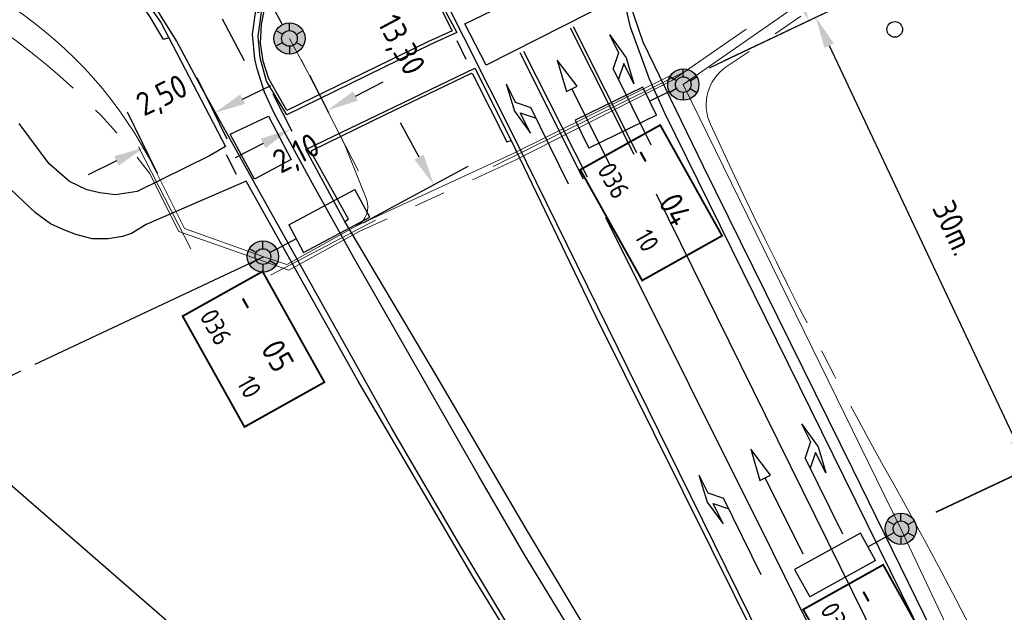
# Model space of a CAD drawing. Extents: x 234510 to 235400, y 502342 to 503395.
# Tile 9 of 15: x 234802 to 234864, y 503075 to 503113. Entities that reach past the tile are written whole.
import ezdxf

# ---------------------------------------------------------------- set-up
doc = ezdxf.new("R2010")
doc.units = 0
doc.header["$MEASUREMENT"] = 0
doc.header["$PDMODE"] = 1
for name, pattern in [('overige', [26, 20, -2, 2, -2]), ('RASTER', [1000.1, 1000, -0.1]), ('VERFSTIP', [4, 3, -1])]:
    doc.linetypes.add(name, pattern=pattern)
doc.layers.get('0').update_dxf_attribs({"linetype": 'CONTINUOUS'})
doc.layers.get('DEFPOINTS').update_dxf_attribs({"linetype": 'CONTINUOUS'})
for name, color, linetype in [('ELEKTRO-VERLICHTINGS_TX', 7, 'CONTINUOUS'), ('ELEKTRO_TX', 1, 'CONTINUOUS'), ('LICHTMAST', 7, 'CONTINUOUS'), ('MDI-XX-BANDEN', 15, 'CONTINUOUS'), ('MDI-XX-LEIDING', 7, 'CONTINUOUS'), ('MDI-XX-MARKERING', 8, 'CONTINUOUS'), ('MDI-XX-RASTER', 7, 'CONTINUOUS'), ('MDI-XX-TERREINAFSCH', 15, 'CONTINUOUS'), ('MDI-XX-VERLICHTING', 1, 'CONTINUOUS'), ('SOLID', 7, 'CONTINUOUS')]:
    doc.layers.add(name, color=color, linetype=linetype)
for name, color, linetype, lineweight in [('kl-bs-bm_1000', 1, 'CONTINUOUS', 25), ('kl-bs-mantelbuis', 6, 'mantelbuis', 18), ('kl-bs-ovkabel', 3, 'ov', 18), ('kl-bs-signaleringskabel', 5, 'overige', 18), ('wm-bs-lichtmast', 7, 'CONTINUOUS', 18)]:
    doc.layers.add(name, color=color, linetype=linetype, lineweight=lineweight)
doc.styles.add('ISO', font='iso.shx')
doc.styles.add('ISO25', font='ISO', dxfattribs={"height": 2.5})
doc.styles.add('MASTNUMMER', font='iso.shx', dxfattribs={"height": 2.5})
doc.styles.get("Standard").update_dxf_attribs({"font": 'txt.shx'})
doc.styles.add('TECHNICLIGHT', font='ISO')
doc.styles.add('WEGNUMMER', font='iso.shx', dxfattribs={"height": 2})
doc.linetypes.add('mantelbuis', pattern='A,0,-2,[15,RTW.shx,S=1,R=0,X=0,Y=0],-2', length=4)
doc.linetypes.add('ov', pattern='A,28,-5,[23,RTW.shx,S=1.25,R=0,X=0,Y=0],-5', length=38)
doc.dimstyles.get("Standard").update_dxf_attribs({"dimtxt": 3, "dimasz": 3, "dimexe": 2.5, "dimexo": 2.5, "dimgap": 1.5, "dimtad": 0, "dimzin": 0, "dimdsep": 46, "dimtxsty": 'Standard', "dimcen": -3, "dimdle": 1.25, "dimadec": 0, "dimazin": 0, "dimtfac": 0.75, "dimtofl": 0, "dimtmove": 2, "dimatfit": 3, "dimfxl": 0, "dimtvp": 1.5, "dimtolj": 1, "dimtzin": 0, "dimarcsym": 0})

# ---------------------------------------------------------------- blocks, each defined once
blk = doc.blocks.new('LICHTMAST')
at = {"color": 2, "linetype": 'Continuous'}
for p, q in [((0, 0.5), (0, 1)), ((-0.433, 0.25), (-0.866, 0.5)), ((0.433, 0.25), (0.866, 0.5)), ((-0.433, -0.25), (-0.866, -0.5)), ((0, -0.5), (0, -1)), ((0.433, -0.25), (0.866, -0.5))]:
    blk.add_line(p, q, dxfattribs=at)
blk.add_circle((0, 0), 0.5, dxfattribs=at)
blk = doc.blocks.new('PIJLR')
at = {"color": 8}
for p, q in [((0, 0), (5.45, 0)), ((5.45, -0.75), (4.7, 0)), ((6.2, -0.75), (5.45, 0)), ((4, -0.75), (5.45, -0.75)), ((5.7, -1.05), (4, -0.75)), ((7.5, -0.75), (5.7, -1.05)), ((7.5, -0.75), (6.2, -0.75))]:
    blk.add_line(p, q, dxfattribs=at)
blk = doc.blocks.new('PUNT100')
blk.add_circle((0, 0), 0.5)
blk = doc.blocks.new('PIJLL')
at = {"color": 8}
for p, q in [((5.7, 1.05), (4, 0.75)), ((4, 0.75), (5.45, 0.75)), ((5.45, 0.75), (4.7, 0)), ((6.2, 0.75), (5.45, 0)), ((7.5, 0.75), (5.7, 1.05)), ((7.5, 0.75), (6.2, 0.75)), ((0, 0), (5.45, 0))]:
    blk.add_line(p, q, dxfattribs=at)
blk = doc.blocks.new('PIJL')
at = {"color": 8}
for p, q in [((0, 0), (5.45, 0)), ((7.5, 0), (5.45, 0.375)), ((5.45, 0.375), (5.45, -0.375)), ((5.45, -0.375), (7.5, 0))]:
    blk.add_line(p, q, dxfattribs=at)
blk = doc.blocks.new('AL-10m-SOX')
at = {"layer": 'SOLID'}
for points in [[(0, 0.999, 0.414214), (-0.999, 0), (0, 0)], [(0, 0.999, -0.414214), (0.999, 0), (0, 0)], [(0, -0.999, -0.414214), (-0.999, 0), (0, 0)], [(0, -0.999, 0.414214), (0.999, 0), (0, 0)]]:
    blk.add_hatch(color=256, dxfattribs=at).paths.add_polyline_path(points)
at = {"layer": 'LICHTMAST', "color": 7}
for p, q in [((2.4, 1), (7.2, 1)), ((2.4, 1), (2.4, -1)), ((7.2, -1), (7.2, 1)), ((2.4, 0), (1, 0)), ((2.4, -1), (7.2, -1))]:
    blk.add_line(p, q, dxfattribs=at)
blk.add_circle((0, 0), 1, dxfattribs=at)
at = {"layer": 'ELEKTRO_TX', "color": 7, "style": 'TECHNICLIGHT'}
blk.add_attdef('NR', (-1.937, -4.419), '', height=2.5, dxfattribs=at)
blk = doc.blocks.new('*D40')
at = {"layer": 'DEFPOINTS', "color": 0}
for p in [(234804.89, 503123.569), (234809.025, 503115.681, 8.53), (234800.742, 503111.338)]:
    blk.add_point(p, dxfattribs=at)
at = {"layer": 'kl-bs-bm_1000', "color": 0, "lineweight": -2}
for p, q in [((234807.864, 503117.895), (234803.729, 503125.783)), ((234806.661, 503124.497), (234808.432, 503125.426)), ((234799.581, 503113.553), (234795.446, 503121.44)), ((234794.835, 503118.298), (234793.064, 503117.369))]:
    blk.add_line(p, q, dxfattribs=at)
at = {"layer": 'kl-bs-bm_1000', "color": 0}
for points in [[(234806.506, 503124.792), (234806.816, 503124.202), (234804.89, 503123.569)], [(234794.681, 503118.593), (234794.99, 503118.002), (234796.607, 503119.226)]]:
    blk.add_solid(points, dxfattribs=at)
at = {"layer": 'kl-bs-bm_1000', "color": 0, "insert": (234800.58, 503121.378), "char_height": 1.5, "attachment_point": 5, "rotation": 27.66523, "style": 'ISO'}
blk.add_mtext('\\A1;7,80', dxfattribs=at)
blk = doc.blocks.new('*D41')
at = {"layer": 'DEFPOINTS', "color": 0}
for p in [(234801.034, 503130.918, 8.53), (234806.278, 503120.905), (234779.783, 503119.787)]:
    blk.add_point(p, dxfattribs=at)
at = {"layer": 'kl-bs-bm_1000', "color": 0, "lineweight": -2}
for p, q in [((234802.194, 503128.704), (234807.438, 503118.69)), ((234786.799, 503110.702), (234804.507, 503119.977)), ((234780.943, 503117.573), (234786.188, 503107.56))]:
    blk.add_line(p, q, dxfattribs=at)
at = {"layer": 'kl-bs-bm_1000', "color": 0}
for points in [[(234804.352, 503120.272), (234804.661, 503119.682), (234806.278, 503120.905)], [(234786.645, 503110.997), (234786.954, 503110.407), (234785.028, 503109.774)]]:
    blk.add_solid(points, dxfattribs=at)
at = {"layer": 'kl-bs-bm_1000', "color": 0, "insert": (234793.995, 503111.743), "char_height": 1.5, "attachment_point": 5, "rotation": 27.64484, "style": 'ISO'}
blk.add_mtext('\\A1;23', dxfattribs=at)
blk = doc.blocks.new('*D44')
at = {"layer": 'DEFPOINTS', "color": 0}
for p in [(234832.707, 503130.964, 8.358), (234851.995, 503112.635), (234843.385, 503108.536, 8.388)]:
    blk.add_point(p, dxfattribs=at)
at = {"layer": 'kl-bs-bm_1000', "color": 0, "lineweight": -2}
for p, q in [((234834.965, 503132.038), (234843.575, 503136.137)), ((234842.177, 503133.257), (234851.135, 503114.441)), ((234845.642, 503109.611), (234854.252, 503113.71))]:
    blk.add_line(p, q, dxfattribs=at)
at = {"layer": 'kl-bs-bm_1000', "color": 0}
for points in [[(234842.478, 503133.4), (234841.876, 503133.114), (234841.317, 503135.063)], [(234851.436, 503114.584), (234850.834, 503114.297), (234851.995, 503112.635)]]:
    blk.add_solid(points, dxfattribs=at)
at = {"layer": 'kl-bs-bm_1000', "color": 0, "insert": (234850.818, 503126.214), "char_height": 1.5, "attachment_point": 5, "rotation": 295.45805, "style": 'ISO'}
blk.add_mtext('\\A1;25m.', dxfattribs=at)
blk = doc.blocks.new('*D45')
at = {"layer": 'DEFPOINTS', "color": 0}
for p in [(234844.288, 503109.009, 8.481), (234866.012, 503084.028), (234857.866, 503080.19, 8.49)]:
    blk.add_point(p, dxfattribs=at)
at = {"layer": 'kl-bs-bm_1000', "color": 0, "lineweight": -2}
for p, q in [((234846.55, 503110.075), (234854.696, 503113.913)), ((234853.287, 503111.038), (234865.16, 503085.837)), ((234860.128, 503081.256), (234868.274, 503085.094))]:
    blk.add_line(p, q, dxfattribs=at)
at = {"layer": 'kl-bs-bm_1000', "color": 0}
for points in [[(234853.588, 503111.18), (234852.985, 503110.896), (234852.434, 503112.847)], [(234865.461, 503085.979), (234864.858, 503085.695), (234866.012, 503084.028)]]:
    blk.add_solid(points, dxfattribs=at)
at = {"layer": 'kl-bs-bm_1000', "color": 0, "insert": (234861.259, 503099.397), "char_height": 1.5, "attachment_point": 5, "rotation": 295.22722, "style": 'ISO'}
blk.add_mtext('\\A1;30m.', dxfattribs=at)
blk = doc.blocks.new('*D46')
at = {"layer": 'DEFPOINTS', "color": 0}
for p in [(234857.866, 503080.19, 8.49), (234881.14, 503056.721), (234871.173, 503052.014, 8.523)]:
    blk.add_point(p, dxfattribs=at)
at = {"layer": 'kl-bs-bm_1000', "color": 0, "lineweight": -2}
for p, q in [((234860.127, 503081.258), (234870.093, 503085.965)), ((234868.687, 503083.089), (234880.285, 503058.529)), ((234873.434, 503053.082), (234883.4, 503057.789))]:
    blk.add_line(p, q, dxfattribs=at)
at = {"layer": 'kl-bs-bm_1000', "color": 0}
for points in [[(234868.988, 503083.231), (234868.385, 503082.946), (234867.833, 503084.897)], [(234880.587, 503058.672), (234879.984, 503058.387), (234881.14, 503056.721)]]:
    blk.add_solid(points, dxfattribs=at)
at = {"layer": 'kl-bs-bm_1000', "color": 0, "insert": (234876.521, 503071.77), "char_height": 1.5, "attachment_point": 5, "rotation": 295.28049, "style": 'ISO'}
blk.add_mtext('\\A1;30m.', dxfattribs=at)
blk = doc.blocks.new('*D50')
at = {"layer": 'DEFPOINTS', "color": 0}
for p in [(234821.244, 503106.908), (234822.467, 503104.522), (234820.123, 503103.321)]:
    blk.add_point(p, dxfattribs=at)
at = {"layer": 'kl-bs-bm_1000', "color": 0, "lineweight": -2}
for p, q in [((234821.327, 503106.747), (234820.104, 503109.133)), ((234823.024, 503107.82), (234824.804, 503108.731)), ((234818.983, 503105.546), (234817.761, 503107.932)), ((234817.121, 503104.795), (234815.341, 503103.883))]:
    blk.add_line(p, q, dxfattribs=at)
at = {"layer": 'kl-bs-bm_1000', "color": 0}
for points in [[(234822.872, 503108.116), (234823.176, 503107.523), (234821.244, 503106.908)], [(234816.969, 503105.091), (234817.273, 503104.498), (234818.901, 503105.707)]]:
    blk.add_solid(points, dxfattribs=at)
at = {"layer": 'kl-bs-bm_1000', "color": 0, "insert": (234819.306, 503104.029), "char_height": 1.5, "attachment_point": 5, "rotation": 27.1277, "style": 'ISO'}
blk.add_mtext('\\A1;2,10', dxfattribs=at)
blk = doc.blocks.new('*D51')
at = {"layer": 'DEFPOINTS', "color": 0}
for p in [(234814.017, 503106.737), (234815.936, 503102.816), (234811.471, 503100.63)]:
    blk.add_point(p, dxfattribs=at)
at = {"layer": 'kl-bs-bm_1000', "color": 0, "lineweight": -2}
for p, q in [((234814.837, 503105.062), (234812.918, 503108.982)), ((234815.813, 503107.616), (234817.61, 503108.495)), ((234810.372, 503102.876), (234808.453, 503106.796)), ((234807.756, 503103.671), (234805.96, 503102.792))]:
    blk.add_line(p, q, dxfattribs=at)
at = {"layer": 'kl-bs-bm_1000', "color": 0}
for points in [[(234815.667, 503107.915), (234815.96, 503107.317), (234814.017, 503106.737)], [(234807.609, 503103.971), (234807.902, 503103.372), (234809.552, 503104.551)]]:
    blk.add_solid(points, dxfattribs=at)
at = {"layer": 'kl-bs-bm_1000', "color": 0, "insert": (234810.722, 503107.73), "char_height": 1.5, "attachment_point": 5, "rotation": 26.08445, "style": 'ISO'}
blk.add_mtext('\\A1;2,50', dxfattribs=at)
blk = doc.blocks.new('*D52')
at = {"layer": 'DEFPOINTS', "color": 0}
for p in [(234813.312, 503113.554), (234828.031, 503102.154), (234821.353, 503098.57, 8.484)]:
    blk.add_point(p, dxfattribs=at)
at = {"layer": 'kl-bs-bm_1000', "color": 0, "lineweight": -2}
for p, q in [((234815.515, 503114.736), (234822.192, 503118.32)), ((234820.935, 503115.375), (234821.784, 503113.793)), ((234827.085, 503103.916), (234825.905, 503106.115)), ((234823.556, 503099.753), (234830.233, 503103.336))]:
    blk.add_line(p, q, dxfattribs=at)
at = {"layer": 'kl-bs-bm_1000', "color": 0}
for points in [[(234821.229, 503115.533), (234820.641, 503115.218), (234819.989, 503117.138)], [(234827.378, 503104.074), (234826.791, 503103.759), (234828.031, 503102.154)]]:
    blk.add_solid(points, dxfattribs=at)
at = {"layer": 'kl-bs-bm_1000', "color": 0, "insert": (234825.831, 503111.02), "char_height": 1.5, "attachment_point": 5, "rotation": 298.22105, "style": 'ISO'}
blk.add_mtext('\\A1;13,30', dxfattribs=at)
blk = doc.blocks.new('*D58')
at = {"layer": 'DEFPOINTS', "color": 0}
for p in [(234789.748, 503121.24, 8.358), (234803.898, 503091.31, 8.388), (234793.026, 503086.171)]:
    blk.add_point(p, dxfattribs=at)
at = {"layer": 'kl-bs-bm_1000', "color": 0, "lineweight": -2}
for p, q in [((234787.488, 503120.172), (234776.617, 503115.032)), ((234779.732, 503114.292), (234792.172, 503087.979)), ((234801.637, 503090.242), (234790.766, 503085.102))]:
    blk.add_line(p, q, dxfattribs=at)
at = {"layer": 'kl-bs-bm_1000', "color": 0}
for points in [[(234780.033, 503114.435), (234779.43, 503114.15), (234778.877, 503116.101)], [(234792.473, 503088.122), (234791.87, 503087.837), (234793.026, 503086.171)]]:
    blk.add_solid(points, dxfattribs=at)
at = {"layer": 'kl-bs-bm_1000', "color": 0, "insert": (234782.61, 503102.752), "char_height": 1.5, "attachment_point": 5, "rotation": 295.3032, "style": 'ISO'}
blk.add_mtext('\\A1;32m.', dxfattribs=at)
blk = doc.blocks.new('mastcodering')
at = {"color": 8, "lineweight": 20, "const_width": 0.2, "flags": 128}
blk.add_lwpolyline([(-4.48, 1.23), (9.02, 1.23), (9.02, -8.52), (-4.48, -8.52), (-4.48, 1.23)], dxfattribs=at)
at = {"layer": 'ELEKTRO-VERLICHTINGS_TX'}
for tag, p, style in [('GROEPNR.', (-3.19, -3), 'MASTNUMMER'), ('MASTNR.', (2.55, -3), 'ISO25')]:
    blk.add_attdef(tag, p, '', height=2.5, dxfattribs=dict(at, style=style))
at = {"layer": 'ELEKTRO-VERLICHTINGS_TX', "color": 7, "style": 'WEGNUMMER'}
for tag, p in [('WEGNR.', (-3.64, -7)), ('KASTNR.', (4.48, -7))]:
    blk.add_attdef(tag, p, '', height=2, dxfattribs=at)

msp = doc.modelspace()

# ---------------------------------------------------------------- linework, layer by layer
at = {"layer": 'kl-bs-bm_1000', "flags": 128}
msp.add_lwpolyline([(234802.571, 503090.699), (234817.147, 503097.546)], dxfattribs=at)
at = {"layer": 'kl-bs-mantelbuis'}
for p, q in [((234823.229, 503103.031), (234819.562, 503110.157)), ((234844.294, 503109.497), (234831.825, 503103.314)), ((234812.509, 503098.072), (234809.17, 503104.573)), ((234817.599, 503096.373, 8.472), (234824.304, 503099.887))]:
    msp.add_line(p, q, dxfattribs=at)
at = {"layer": 'kl-bs-ovkabel', "ltscale": 0.6, "flags": 128}
for points in [[(234869.158, 503126.066), (234843.968, 503108.548)], [(234843.1, 503109.099), (234833.006, 503104.098), (234823.093, 503099.521), (234818.651, 503097.056), (234817.116, 503097.572)]]:
    msp.add_lwpolyline(points, dxfattribs=at)
for points, elevation in [([(234817.116, 503097.572), (234812.109, 503099.356), (234810.206, 503103.157, 0.262761), (234788.131, 503118.018), (234758.567, 503115.381)], 8.484), ([(234818.809, 503111.495), (234820.466, 503108.433), (234822.369, 503104.633), (234823.719, 503101.233, -0.381311), (234823.093, 503099.521, -65.684365)], 10.503), ([(234843.968, 503108.548), (234857.866, 503080.19), (234871.173, 503052.014), (234885.125, 503019.134), (234890.975, 503006.827, -0.61295), (234890.678, 503005.321), (234886.729, 503002.97, 0.439357), (234886.204, 503001.578), (234886.546, 503000.987)], 8.481)]:
    msp.add_lwpolyline(points, format="xyb", dxfattribs=dict(at, elevation=elevation))
at = {"layer": 'kl-bs-signaleringskabel', "flags": 128}
for points in [[(234736.236, 503255.353), (234783.518, 503146.704, -0.281357), (234782.457, 503139.073, 0.208004), (234779.725, 503126.423), (234780.189, 503118.685, 0.344451), (234781.509, 503116.831), (234786.981, 503116.787, -0.124092), (234795.12, 503115.092, -0.120011), (234809.871, 503102.89), (234811.736, 503099.162), (234818.772, 503096.705), (234823.265, 503099.162), (234833.269, 503103.738), (234843.272, 503108.822), (234869.009, 503126.624)], [(234869.688, 503125.268), (234846.713, 503109.677, 0.366321), (234845.696, 503106.033, 0.020615), (234857.537, 503082.794, -0.033581), (234871.531, 503053.475, 0.012706), (234885.659, 503020.39, 0.008908), (234894.628, 503001.236, 0.623324)]]:
    msp.add_lwpolyline(points, format="xyb", dxfattribs=at)
at = {"layer": 'MDI-XX-BANDEN', "color": 253}
for points in [[(234827.651, 503111.274, 8.82), (234818.633, 503106.887, 8.733), (234817.497, 503108.909, 8.718), (234817.129, 503110.055, 8.718), (234816.963, 503111.186, 8.718), (234817.024, 503112.389, 8.718), (234817.245, 503113.462, 8.724), (234817.818, 503114.611, 8.805), (234818.439, 503115.421, 8.808), (234819.294, 503116.289, 8.847), (234819.911, 503116.702, 8.859), (234820.702, 503117.071, 8.88), (234821.65, 503117.356, 8.88), (234822.427, 503117.421, 8.88), (234823.486, 503117.402, 8.85), (234824.737, 503117.135, 8.847), (234825.875, 503116.648, 8.847), (234826.863, 503115.902, 8.811), (234827.584, 503115.205, 8.793), (234829.212, 503111.981, 8.853), (234827.651, 503111.274, 8.82)], [(234822.355, 503099.813, 8.514), (234822.574, 503099.952, 8.637), (234820.222, 503104.197, 8.724), (234820.229, 503104.346, 8.724), (234824.938, 503106.637, 8.76), (234830.434, 503109.278, 8.79), (234830.504, 503109.239, 8.79), (234832.689, 503104.898, 8.733), (234832.97, 503104.983, 8.694)]]:
    msp.add_polyline3d(points, dxfattribs=at)
at = {"layer": 'MDI-XX-MARKERING', "color": 253}
for points in [[(234866.736, 503058.129, 8.568), (234853.541, 503084.898, 8.544), (234845.619, 503100.977, 8.544), (234842.79, 503106.726, 8.544), (234841.805, 503108.906, 8.529), (234840.597, 503112.214, 8.499), (234840.079, 503114.453, 8.49), (234839.896, 503116.224, 8.493), (234840.012, 503118.507, 8.478), (234840.437, 503120.485, 8.472), (234841.024, 503122.095, 8.469), (234841.909, 503123.824, 8.469), (234843.485, 503126.012, 8.469), (234845.111, 503127.597, 8.469), (234846.315, 503128.557, 8.514), (234848.253, 503129.66, 8.553), (234850.857, 503130.976, 8.574), (234854.155, 503132.413, 8.622), (234859.3, 503134.416, 8.667), (234866.138, 503136.78, 8.688)], [(234833.02, 503073.618, 8.508), (234829.697, 503079.166, 8.589), (234825.333, 503086.636, 8.589), (234816.91, 503101.651, 8.514), (234813.211, 503108.322, 8.517), (234811.582, 503111.336, 8.523), (234809.763, 503114.298, 8.529), (234808.602, 503115.754, 8.529), (234807.522, 503116.793, 8.526), (234805.935, 503118.009, 8.496), (234804.29, 503118.956, 8.496), (234802.981, 503119.537, 8.496), (234801.761, 503119.917, 8.493), (234799.027, 503120.322, 8.457), (234794.672, 503120.366, 8.358)], [(234838.764, 503070.428, 8.529), (234833.806, 503078.57, 8.52), (234830.874, 503083.59, 8.52), (234822.909, 503097.528, 8.523), (234820.289, 503102.226, 8.586), (234817.825, 503106.72, 8.547), (234817.224, 503108.06, 8.583), (234816.749, 503109.559, 8.526), (234816.596, 503110.193, 8.526), (234816.454, 503111.76, 8.544), (234816.694, 503113.574, 8.586), (234817.376, 503114.959, 8.586), (234818.346, 503116.116, 8.598), (234819.415, 503117.003, 8.64), (234820.418, 503117.556, 8.658), (234821.59, 503117.941, 8.667), (234822.733, 503118.001, 8.673), (234824.406, 503117.8, 8.667), (234826.113, 503117.121, 8.664), (234827.436, 503116.04, 8.664), (234828.244, 503114.955, 8.643), (234833.269, 503104.958, 8.658), (234843.686, 503083.808, 8.709), (234853.478, 503063.941, 8.7)], [(234840.838, 503104.094, 8.565), (234836.77, 503112.154, 8.592)], [(234836.933, 503112.261, 8.592), (234840.978, 503104.219, 8.583)], [(234829.503, 503111.367, 8.709), (234830.066, 503110.178, 8.709)], [(234837.601, 503102.521, 8.655), (234833.552, 503110.584, 8.643)], [(234833.759, 503110.682, 8.67), (234837.829, 503102.65, 8.67)], [(234815.423, 503102.815, 8.466), (234814.795, 503104.072, 8.466)], [(234877.747, 503029.757, 8.841), (234872.019, 503041.351, 8.721), (234866.711, 503052.045, 8.652), (234857.974, 503069.715, 8.601), (234849.226, 503087.436, 8.589), (234842.25, 503101.555, 8.604)], [(234838.996, 503100.092, 8.652), (234849.68, 503078.676, 8.625), (234862.384, 503052.936, 8.664), (234874.725, 503028.083, 8.931)]]:
    msp.add_polyline3d(points, dxfattribs=at)
at = {"layer": 'MDI-XX-MARKERING', "color": 253, "linetype": 'VERFSTIP'}
msp.add_polyline3d([(234815.944, 503110.068, 8.556), (234808.784, 503123.592, 8.556), (234803.071, 503134.674, 8.556)], dxfattribs=at)
at = {"layer": 'MDI-XX-MARKERING', "color": 253}
for points in [[(234831.366, 503109.794, 8.637), (234830.009, 503112.438, 8.667), (234839.431, 503116.988, 8.472), (234839.582, 503113.953, 8.529), (234831.366, 503109.794, 8.637)], [(234816.571, 503102.517, 8.478), (234815.027, 503105.392, 8.496), (234817.477, 503106.537, 8.562), (234818.914, 503103.757, 8.562), (234816.571, 503102.517, 8.478)]]:
    msp.add_polyline3d(points, close=True, dxfattribs=at)
at = {"layer": 'MDI-XX-RASTER', "color": 253, "linetype": 'RASTER'}
msp.add_polyline3d([(234930.41, 502896.891, 8.484), (234901.559, 502946.532, 8.558), (234880.887, 502982.07, 8.396), (234863.418, 503011.993, 8.45), (234861.427, 503015.408, 8.408), (234859.231, 503020.564, 8.375), (234856.881, 503026.565, 8.405), (234855.349, 503030.564, 8.393), (234850.502, 503038.199, 8.402), (234846.546, 503043.598, 8.531), (234816.088, 503069.876, 8.297), (234799.933, 503083.896, 8.289), (234784.988, 503096.866, 8.426), (234778.768, 503102.591, 8.32)], dxfattribs=at)
at = {"layer": 'MDI-XX-TERREINAFSCH', "color": 253}
for points in [[(234867.983, 503057.098, 8.552), (234854.806, 503083.99, 8.501), (234845.261, 503103.32, 8.462), (234841.413, 503111.249, 8.474), (234840.616, 503113.562, 8.483), (234840.507, 503114.616, 8.471), (234840.611, 503114.952, 8.471), (234847.25, 503118.44, 8.366), (234851.807, 503120.844, 8.399), (234856.076, 503123.14, 8.396), (234859.655, 503125.268, 8.435), (234864.281, 503128.02, 8.462), (234864.801, 503128.32, 8.424)], [(234811.108, 503111.54, 8.523), (234810.761, 503111.427, 8.535), (234809.926, 503112.829, 8.553), (234809.099, 503114.062, 8.559), (234808.289, 503115.049, 8.571), (234807.165, 503116.19, 8.538), (234805.595, 503117.325, 8.544), (234804.725, 503117.814, 8.559), (234803.728, 503118.374, 8.559), (234802.77, 503118.752, 8.556), (234801.379, 503119.156, 8.568), (234798.963, 503119.564, 8.46), (234796.691, 503119.69, 8.46), (234794.546, 503119.725, 8.43), (234794.134, 503120.081, 8.322)], [(234800.388, 503119.721, 8.466), (234802.343, 503119.285, 8.505), (234803.721, 503118.744, 8.517), (234805.899, 503117.688, 8.502), (234807.408, 503116.474, 8.514), (234808.752, 503115.136, 8.514), (234810.599, 503112.514, 8.52), (234811.108, 503111.54, 8.523)], [(234827.828, 503111.109, 8.682), (234818.651, 503106.609, 8.562), (234817.34, 503108.765, 8.568), (234816.945, 503110.248, 8.586), (234816.809, 503111.638, 8.586), (234817.026, 503113.182, 8.586), (234817.759, 503114.865, 8.619), (234818.793, 503115.974, 8.619), (234820.024, 503116.933, 8.709), (234821.243, 503117.487, 8.751), (234822.543, 503117.654, 8.751), (234823.929, 503117.544, 8.751), (234825.195, 503117.207, 8.751), (234826.257, 503116.674, 8.691), (234827.166, 503115.935, 8.691), (234827.764, 503115.136, 8.691), (234829.507, 503111.871, 8.691), (234827.828, 503111.109, 8.682)], [(234811.108, 503111.54, 8.523), (234814.728, 503104.603, 8.487), (234813.701, 503104, 8.406), (234809.072, 503101.72, 8.331), (234807.698, 503101.512, 8.238), (234806.69, 503101.644, 8.229), (234805.865, 503101.838, 8.229), (234804.751, 503102.353, 8.229), (234803.459, 503103.48, 8.214), (234801.549, 503106.065, 8.19)], [(234838.619, 503072.345, 8.523), (234833.958, 503080.15, 8.487), (234828.194, 503089.953, 8.532), (234822.355, 503099.813, 8.514), (234819.86, 503104.407, 8.613), (234830.656, 503109.604, 8.685), (234832.97, 503104.983, 8.694)], [(234832.97, 503104.983, 8.694), (234838.356, 503093.777, 8.688), (234845.774, 503078.876, 8.694), (234854.269, 503061.774, 8.697)], [(234838.081, 503064.858, 8.534), (234830.519, 503077.147, 8.561), (234823.197, 503089.613, 8.552), (234816.044, 503102.375, 8.474), (234812.544, 503100.878, 8.369), (234809.646, 503099.626, 8.246), (234808.726, 503099.032, 8.243), (234808.143, 503098.841, 8.258), (234807.217, 503098.693, 8.261), (234806.202, 503098.71, 8.261), (234805.17, 503098.986, 8.24), (234804.394, 503099.265, 8.225), (234803.554, 503099.653, 8.222), (234802.579, 503100.37, 8.213), (234800.98, 503101.88, 8.177)]]:
    msp.add_polyline3d(points, dxfattribs=at)

# ---------------------------------------------------------------- block references
at = {"layer": 'MDI-XX-LEIDING', "color": 253}
msp.add_blockref('PUNT100', (234857.475, 503112.075, 8.202), dxfattribs=at)
at = {"layer": 'MDI-XX-MARKERING', "color": 253}
for name, p, rotation in [('PIJLR', (234841.904, 503104.682, 8.529), 116.2502718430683), ('PIJL', (234839.298, 503103.409, 8.613), 116.7905710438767), ('PIJLL', (234836.639, 503102.201, 8.661), 116.2726171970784), ('PIJLR', (234854.163, 503079.839, 8.556), 116.2909518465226), ('PIJL', (234851.634, 503078.561, 8.634), 116.6226944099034), ('PIJLL', (234848.948, 503077.241, 8.637), 116.2015704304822)]:
    msp.add_blockref(name, p, dxfattribs=dict(at, rotation=rotation))
at = {"layer": 'MDI-XX-VERLICHTING'}
for p in [(234818.809, 503111.495, 10.503), (234843.968, 503108.548, 8.481), (234817.116, 503097.572, 8.484), (234857.866, 503080.19, 8.49)]:
    msp.add_blockref('LICHTMAST', p, dxfattribs=at)
at = {"layer": 'wm-bs-lichtmast'}
ref = msp.add_blockref('AL-10m-SOX', (234818.809, 503111.495, 10.503), dxfattribs=dict(at, rotation=118.0416715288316))
ref.add_attrib('NR', '+ANWB', (234811.825, 503118.579, 10.503), dxfattribs={"height": 1.5, "rotation": 295.2, "style": 'ISO'})
for p, rotation in [((234843.968, 503108.548, 8.481), 206.0737051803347), ((234817.116, 503097.572, 8.484), 28.13487421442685), ((234857.866, 503080.19, 8.49), 208.8911642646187)]:
    msp.add_blockref('AL-10m-SOX', p, dxfattribs=dict(at, rotation=rotation))
ref = msp.add_blockref('mastcodering', (234843.159, 503103.26), dxfattribs=dict(at, xscale=0.6, yscale=0.6, zscale=0.6, rotation=299.2060484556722))
ref.add_attrib('KASTNR.', '10', (234840.806, 503098.862), dxfattribs={"height": 1.2, "rotation": 299.20605, "style": 'WEGNUMMER'})
ref.add_attrib('WEGNR.', '036', (234838.428, 503103.116), dxfattribs={"height": 1.2, "rotation": 299.20605, "style": 'WEGNUMMER'})
ref.add_attrib('GROEPNR.', '-', (234840.655, 503104.051), dxfattribs={"height": 1.5, "rotation": 299.20605, "style": 'MASTNUMMER'})
ref.add_attrib('MASTNR.', '04', (234842.335, 503101.046), dxfattribs={"height": 1.5, "rotation": 299.20605, "style": 'ISO25'})
ref = msp.add_blockref('mastcodering', (234817.757, 503093.909, 3.394), dxfattribs=dict(at, xscale=0.6, yscale=0.6, zscale=0.6, rotation=299.2060484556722))
ref.add_attrib('KASTNR.', '10', (234815.404, 503089.511, 3.394), dxfattribs={"height": 1.2, "rotation": 299.20605, "style": 'WEGNUMMER'})
ref.add_attrib('WEGNR.', '036', (234813.026, 503093.765, 3.394), dxfattribs={"height": 1.2, "rotation": 299.20605, "style": 'WEGNUMMER'})
ref.add_attrib('GROEPNR.', '-', (234815.253, 503094.7, 3.394), dxfattribs={"height": 1.5, "rotation": 299.20605, "style": 'MASTNUMMER'})
ref.add_attrib('MASTNR.', '05', (234816.932, 503091.695, 3.394), dxfattribs={"height": 1.5, "rotation": 299.20605, "style": 'ISO25'})
ref = msp.add_blockref('mastcodering', (234857.401, 503075.18), dxfattribs=dict(at, xscale=0.6, yscale=0.6, zscale=0.6, rotation=299.2060484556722))
ref.add_attrib('KASTNR.', '10', (234855.048, 503070.782), dxfattribs={"height": 1.2, "rotation": 299.20605, "style": 'WEGNUMMER'})
ref.add_attrib('WEGNR.', '036', (234852.67, 503075.036), dxfattribs={"height": 1.2, "rotation": 299.20605, "style": 'WEGNUMMER'})
ref.add_attrib('GROEPNR.', '-', (234854.897, 503075.971), dxfattribs={"height": 1.5, "rotation": 299.20605, "style": 'MASTNUMMER'})
ref.add_attrib('MASTNR.', '03', (234856.576, 503072.967), dxfattribs={"height": 1.5, "rotation": 299.20605, "style": 'ISO25'})

# ---------------------------------------------------------------- dimensions: what is measured, and where the dimension line sits
at = {"layer": 'kl-bs-bm_1000'}
for base, p1, p2, angle, text, picture, middle in [((234851.995, 503112.635), (234832.707, 503130.964, 8.358), (234843.385, 503108.536, 8.388), 295.45805, '25m.', '*D44', (234850.818, 503126.214)), ((234806.278, 503120.905), (234779.783, 503119.787), (234801.034, 503130.918, 8.53), 27.64484, '23', '*D41', (234793.995, 503111.743)), ((234804.89, 503123.569), (234800.742, 503111.338), (234809.025, 503115.681, 8.53), 27.66523, '7,80', '*D40', (234800.58, 503121.378)), ((234793.026, 503086.171), (234789.748, 503121.24, 8.358), (234803.898, 503091.31, 8.388), 295.3032, '32m.', '*D58', (234782.61, 503102.752)), ((234828.031, 503102.154), (234813.312, 503113.554), (234821.353, 503098.57, 8.484), 298.22105, '13,30', '*D52', (234825.831, 503111.02)), ((234814.017, 503106.737), (234811.471, 503100.63), (234815.936, 503102.816), 26.08445, '2,50', '*D51', (234810.722, 503107.73)), ((234821.244, 503106.908), (234820.123, 503103.321), (234822.467, 503104.522), 27.1277, '2,10', '*D50', (234819.306, 503104.029))]:
    dim = msp.add_linear_dim(base=base, p1=p1, p2=p2, angle=angle, text=text, dimstyle='Standard', override={"dimtxt": 1.5, "dimasz": 2, "dimtxsty": 'ISO', "dimcen": -2, "dimadec": 4}, dxfattribs=at)
    dim.commit()
    dim.dimension.update_dxf_attribs({"geometry": picture, "text_midpoint": middle, "dimtype": 161})
for p1, p2, distance, picture, middle in [((234844.288, 503109.009, 8.481), (234857.866, 503080.19, 8.49), 9.005, '*D45', (234861.259, 503099.397)), ((234857.866, 503080.19, 8.49), (234871.173, 503052.014, 8.523), 11.022, '*D46', (234876.521, 503071.77))]:
    dim = msp.add_aligned_dim(p1=p1, p2=p2, distance=distance, text='30m.', dimstyle='Standard', override={"dimtxt": 1.5, "dimasz": 2, "dimtxsty": 'ISO', "dimcen": -2, "dimadec": 4}, dxfattribs=at)
    dim.commit()
    dim.dimension.update_dxf_attribs({"geometry": picture, "text_midpoint": middle})

doc.saveas('drawing.dxf')
